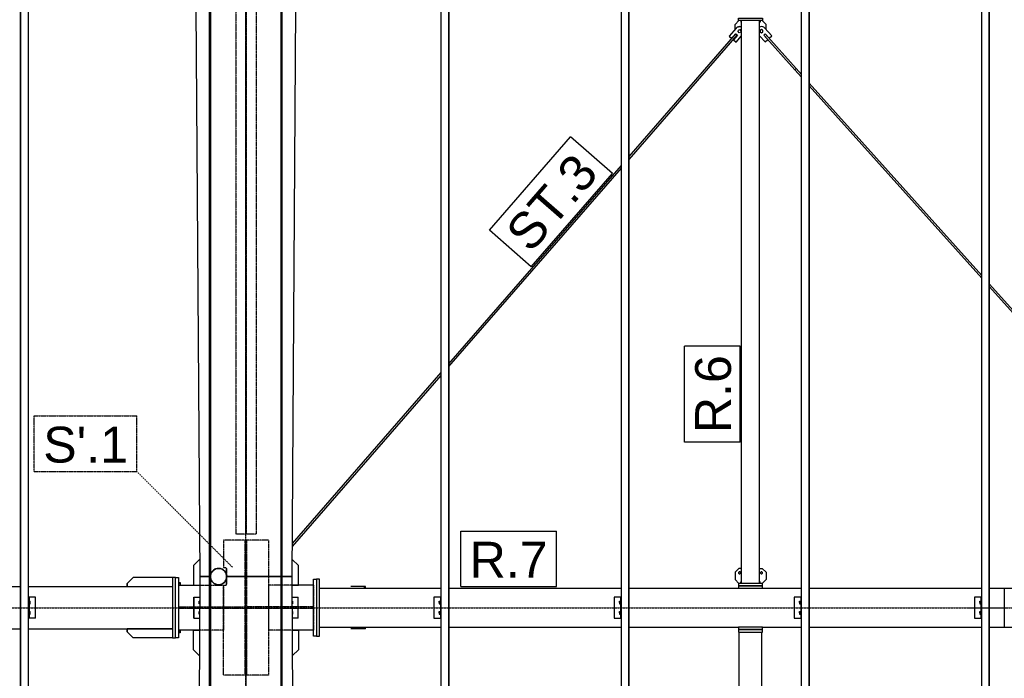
# Model space of a CAD drawing. Extents: x 64716 to 7565828, y -87108 to 5881792.
# Tile 149 of 160: x 279337 to 285893, y 14967 to 19351. Entities that reach past the tile are written whole.
import ezdxf

# ---------------------------------------------------------------- set-up
doc = ezdxf.new("R2010")
doc.units = 0
doc.header["$MEASUREMENT"] = 0
doc.set_wipeout_variables(frame=1)
doc.linetypes.add('DXK_LINE_DOT2', pattern=[3.9198, 1.9599, -1.9599])
doc.linetypes.add('DXK_LINE_DOT3', pattern=[5.9187, 2.979, -0.9799, 0.9799, -0.9799])
doc.styles.add('ARIAL', font='arial.ttf')

# ---------------------------------------------------------------- blocks, each defined once
blk = doc.blocks.new('GridLine-137597154-5442 - 1303')
at = {"color": 4, "linetype": 'DXK_LINE_DOT3'}
blk.add_line((-1461, 4000), (29700, 4000), dxfattribs=at)
blk = doc.blocks.new('Part-137597154-27365 - 1303')
at = {"color": 1, "linetype": 'Continuous'}
for p, q in [((18999.7, -440), (18999.8, 7995)), ((18999.8, 7995), (19049.7, 7995)), ((19049.7, -440), (19049.7, 7995)), ((19049.7, 7995), (19049.8, 7995)), ((19051.2, 7995), (19049.8, 7995)), ((19049.8, 7995), (19049.8, -440)), ((19051.2, -440), (19051.2, 7995)), ((19051.2, 7995), (19051.3, 7995)), ((19051.3, -440), (19051.3, 7995)), ((19049.7, -440), (18999.7, -440)), ((19049.8, -440), (19049.7, -440)), ((19051.2, -440), (19049.8, -440)), ((19051.3, -440), (19051.2, -440))]:
    blk.add_line(p, q, dxfattribs=at)
blk = doc.blocks.new('Part-137597154-27384 - 1303')
at = {"color": 1, "linetype": 'Continuous'}
for p, q in [((17799.9, 4070), (17751.4, 4070)), ((17751.4, 4070), (17751.4, 3930)), ((17794.3, 4070), (17794.3, 3930)), ((17751.4, 3930), (17799.9, 3930))]:
    blk.add_line(p, q, dxfattribs=at)
blk = doc.blocks.new('Part-137597154-3449 - 1303')
at = {"color": 1, "linetype": 'Continuous'}
for p, q in [((17385, -427), (17385, 3838)), ((17535, -427), (17535, 3838)), ((17385, -427), (17535, -427))]:
    blk.add_line(p, q, dxfattribs=at)
blk = doc.blocks.new('Part-137597154-12989 - 1303')
at = {"color": 1, "linetype": 'Continuous'}
for p, q in [((17557.5, 7765.9), (17520, 7807.7)), ((17557.5, 7765.8), (17520, 7807.6)), ((17547.9, 7811), (17549.9, 7812.8)), ((17574.6, 7781.2), (17547.9, 7811)), ((17555.4, 7858), (17548.2, 7863.9)), ((17602.2, 7805.9), (17555.4, 7858)), ((17556.3, 7818.5), (17558.3, 7820.3)), ((17585, 7790.5), (17558.3, 7820.3)), ((17585, 7790.6), (17558.3, 7820.3)), ((17585, 7790.6), (17602.2, 7805.9)), ((17557.5, 7765.9), (17574.6, 7781.2)), ((17557.5, 7765.9), (17557.5, 7765.8)), ((17557.5, 7765.8), (17557.5, 7765.9)), ((17585, 7790.6), (17585, 7790.5)), ((17585, 7790.5), (17585, 7790.6))]:
    blk.add_line(p, q, dxfattribs=at)
blk.add_arc((17533.1, 7838), 30, 59.88781, 116.04359, dxfattribs=at)
blk = doc.blocks.new('Part-137597154-3870 - 1303')
at = {"color": 1, "linetype": 'Continuous'}
for p, q in [((19150, 4130), (19150, 3870)), ((19150, 4130), (19248.7, 4130)), ((19300.2, 4130), (20448.5, 4130)), ((20500.1, 4130), (20760, 4130)), ((20920, 4130), (21648.4, 4130)), ((21699.9, 4130), (22848.2, 4130)), ((22899.8, 4130), (23710, 4130)), ((19150, 3870), (19248.7, 3870)), ((19300.2, 3870), (20448.5, 3870)), ((20500.1, 3870), (20760, 3870)), ((20920, 3870), (21648.4, 3870)), ((21699.9, 3870), (22848.2, 3870)), ((22899.8, 3870), (23710, 3870))]:
    blk.add_line(p, q, dxfattribs=at)
blk = doc.blocks.new('Part-137597154-3944 - 1303')
at = {"color": 1, "linetype": 'Continuous'}
for p, q in [((9116.3, 4140), (10198.6, 4140)), ((10250, 4140), (11398.5, 4140)), ((11449.9, 4140), (12598.4, 4140)), ((12649.8, 4140), (13610, 4140)), ((9116.3, 3860), (10198.6, 3860)), ((10250, 3860), (11398.5, 3860)), ((11449.9, 3860), (12598.4, 3860)), ((12649.8, 3860), (13610, 3860))]:
    blk.add_line(p, q, dxfattribs=at)
blk = doc.blocks.new('Part-137597154-4448 - 1303')
at = {"color": 1, "linetype": 'Continuous'}
for p, q in [((14590, 4130), (15400.2, 4130)), ((15451.8, 4130), (16600.1, 4130)), ((16651.6, 4130), (17380, 4130)), ((17540, 4130), (17799.9, 4130)), ((17851.5, 4130), (18999.8, 4130)), ((19051.3, 4130), (19150, 4130)), ((19150, 4130), (19150, 3870)), ((14590, 3870), (15400.2, 3870)), ((15451.8, 3870), (16600.1, 3870)), ((16651.6, 3870), (17380, 3870)), ((17540, 3870), (17799.9, 3870)), ((17851.5, 3870), (18999.8, 3870)), ((19051.3, 3870), (19150, 3870))]:
    blk.add_line(p, q, dxfattribs=at)
blk = doc.blocks.new('Part-137597154-4943 - 1303')
at = {"color": 5, "linetype": 'DXK_LINE_DOT2'}
for p, q in [((14167.5, 11510), (14032.5, 11510)), ((14032.5, 11510), (14032.5, 8005.2)), ((14096.7, 11510), (14096.7, 4490)), ((14103.3, 4490), (14103.3, 11510)), ((14167.5, 11510), (14167.5, 4490)), ((14032.5, 8005), (14032.5, 4490)), ((14167.5, 4490), (14032.5, 4490))]:
    blk.add_line(p, q, dxfattribs=at)
at = {"color": 1, "linetype": 'Continuous'}
for p, q in [((14032.5, 8005.2), (14032.5, 8005)), ((14167.5, 8005.2), (14167.5, 8005))]:
    blk.add_line(p, q, dxfattribs=at)
blk = doc.blocks.new('GridLine-137597154-5440 - 1303')
at = {"color": 4, "linetype": 'DXK_LINE_DOT3'}
blk.add_line((14100, -1500), (14100, 17500), dxfattribs=at)
blk = doc.blocks.new('Part-137597154-7433 - 1303')
at = {"color": 5, "linetype": 'DXK_LINE_DOT2'}
for p, q in [((14250, 4450), (13950, 4450)), ((13950, 4450), (13950, 4265)), ((14094.3, 3550), (14094.3, 4450)), ((14105.8, 3550), (14105.8, 4450)), ((14250, 4450), (14250, 3550)), ((13965, 4265), (13950, 4265)), ((13966.5, 4264.8), (13965, 4265)), ((13967.9, 4264.1), (13966.5, 4264.8)), ((13966.5, 4264.8), (13967.9, 4264.1)), ((13969, 4262.9), (13967.9, 4264.1)), ((13967.9, 4264.1), (13969, 4262.9)), ((13969.8, 4261.6), (13969, 4262.9)), ((13969, 4262.9), (13969.8, 4261.6)), ((13970, 4260), (13969.8, 4261.6)), ((13969.8, 4261.6), (13970, 4260)), ((13970, 4155), (13970, 4260)), ((13970, 4260), (13970, 4260)), ((13970, 4260), (13970, 4217)), ((13970, 4198), (13970, 4155)), ((13950, 3550), (13950, 4150)), ((13950, 4150), (13965, 4150)), ((13966.5, 4150.3), (13965, 4150)), ((13966.5, 4150.3), (13967.9, 4151)), ((13967.9, 4151), (13966.5, 4150.3)), ((13967.9, 4151), (13969, 4152.1)), ((13969, 4152.1), (13967.9, 4151)), ((13969, 4152.1), (13969.8, 4153.5)), ((13969.8, 4153.5), (13969, 4152.1)), ((13969.8, 4153.5), (13970, 4155)), ((13970, 4155), (13969.8, 4153.5)), ((13970, 4155), (13970, 4155)), ((14250, 3550), (13950, 3550))]:
    blk.add_line(p, q, dxfattribs=at)
at = {"color": 1, "linetype": 'Continuous'}
blk.add_line((13970, 4217), (13970, 4198), dxfattribs=at)
blk = doc.blocks.new('Part-137597154-7434 - 1303')
at = {"color": 5, "linetype": 'DXK_LINE_DOT2'}
for p, q in [((14250, 4150), (14250, 3850)), ((14408.3, 4150), (14250, 4150)), ((14550, 4150), (14550, 3850)), ((14106.8, 3994.3), (14106.8, 4005.8)), ((14550, 4005.8), (14106.8, 4005.8)), ((14136.8, 3994.3), (14136.8, 4005.8)), ((14550, 3994.3), (14106.8, 3994.3)), ((14409.9, 3850), (14250, 3850))]:
    blk.add_line(p, q, dxfattribs=at)
at = {"color": 1, "linetype": 'Continuous'}
for p, q in [((14550, 4150), (14408.3, 4150)), ((14550, 3850), (14409.9, 3850))]:
    blk.add_line(p, q, dxfattribs=at)
blk = doc.blocks.new('Part-137597154-7435 - 1303')
at = {"color": 1, "linetype": 'Continuous'}
for p, q in [((13650, 4150), (13791.7, 4150)), ((13790.1, 3850), (13650, 3850))]:
    blk.add_line(p, q, dxfattribs=at)
at = {"color": 5, "linetype": 'DXK_LINE_DOT2'}
for p, q in [((13650, 4150), (13650, 3850)), ((13791.7, 4150), (13950, 4150)), ((13950, 4150), (13950, 3850)), ((13650, 4005.8), (14093.3, 4005.8)), ((14063.3, 3994.3), (14063.3, 4005.8)), ((14093.3, 4005.8), (14093.3, 3994.3)), ((14093.3, 3994.3), (13650, 3994.3)), ((13950, 3850), (13790.1, 3850))]:
    blk.add_line(p, q, dxfattribs=at)
blk = doc.blocks.new('Part-137597154-7468 - 1303')
at = {"color": 1, "linetype": 'Continuous'}
for p, q in [((13750, 3720), (13750, 3850)), ((13750, 3850), (13790.1, 3850)), ((13789.2, 3680.9), (13750, 3720))]:
    blk.add_line(p, q, dxfattribs=at)
blk = doc.blocks.new('Part-137597154-7469 - 1303')
at = {"color": 1, "linetype": 'Continuous'}
for p, q in [((14450, 4280), (14408.8, 4321.2)), ((14450, 4150), (14450, 4280)), ((14408.3, 4150), (14450, 4150))]:
    blk.add_line(p, q, dxfattribs=at)
blk = doc.blocks.new('Part-137597154-7470 - 1303')
at = {"color": 1, "linetype": 'Continuous'}
for p, q in [((13791.3, 4321.3), (13750, 4280)), ((13750, 4280), (13750, 4150)), ((13750, 4150), (13791.7, 4150))]:
    blk.add_line(p, q, dxfattribs=at)
blk = doc.blocks.new('Part-137597154-7471 - 1303')
at = {"color": 1, "linetype": 'Continuous'}
for p, q in [((14409.9, 3850), (14450, 3850)), ((14450, 3850), (14450, 3720)), ((14450, 3720), (14410.8, 3680.8))]:
    blk.add_line(p, q, dxfattribs=at)
blk = doc.blocks.new('Part-137597154-8376 - 1303')
at = {"color": 1, "linetype": 'Continuous'}
for p, q in [((17400, 4162), (17400, 7908)), ((17520, 4162), (17520, 7908))]:
    blk.add_line(p, q, dxfattribs=at)
blk = doc.blocks.new('Part-137597154-7589 - 1303')
at = {"color": 1, "linetype": 'Continuous'}
for radius, start, end in [(55, 94.79502, 95.52952), (55, 184.40392, 186.17206), (54, 162.18385, 178.75079), (54, 180.24674, 197.52511), (55, 166.79502, 167.49628), (54, 144.18385, 161.52511), (55, 148.79502, 149.52952), (54, 126.18385, 143.52511), (55, 130.79502, 131.52952), (54, 108.18385, 125.52511), (55, 112.79502, 113.52952), (54, 90.18385, 107.52511), (54, 72.18385, 89.52511), (55, 76.79502, 77.52952), (54, 54.18385, 71.52511), (55, 58.79502, 59.52952), (54, 36.18385, 53.52511), (55, 40.79502, 41.52952), (54, 18.18385, 35.52511), (55, 22.79502, 23.52952), (54, 342.18385, 359.52511), (54, 0.18385, 17.52511), (55, 4.79502, 5.52952), (54, 198.18385, 215.52511), (55, 202.79502, 203.52952), (54, 216.18385, 233.52511), (55, 220.79502, 221.52952), (54, 234.18385, 251.52511), (55, 238.79502, 239.52952), (54, 252.18385, 269.52511), (55, 256.79502, 257.52952), (54, 270.18385, 287.52511), (55, 274.79502, 275.52952), (54, 288.18385, 305.52511), (55, 292.79502, 293.52952), (54, 306.18385, 323.52511), (55, 310.79502, 311.52952), (54, 324.18385, 341.52511), (55, 328.79502, 329.52952), (55, 346.79502, 347.52952)]:
    blk.add_arc((13917.5, 4207.5), radius, start, end, dxfattribs=at)
blk = doc.blocks.new('Part-137597154-7590 - 1303')
at = {"color": 1, "linetype": 'Continuous'}
for p, q in [((13630, 3800), (13630, 4200)), ((13630, 4200), (13650, 4200)), ((13650, 4200), (13650, 3800)), ((13650, 3800), (13630, 3800))]:
    blk.add_line(p, q, dxfattribs=at)
blk = doc.blocks.new('Part-137597154-7596 - 1303')
at = {"color": 1, "linetype": 'Continuous'}
for p, q in [((13630, 4200), (13610, 4200)), ((13610, 4200), (13610, 3800)), ((13630, 3800), (13630, 4200)), ((13610, 3800), (13630, 3800))]:
    blk.add_line(p, q, dxfattribs=at)
blk = doc.blocks.new('Bolt-137597154-7597 - 1303')
at = {"color": 1, "linetype": 'Continuous'}
for p, q in [((13650, 4167.3), (13662.5, 4167.3)), ((13662.5, 4158.7), (13650, 4158.7)), ((13662.5, 4167.3), (13662.5, 4150)), ((13662.5, 3841.3), (13650, 3841.3)), ((13662.5, 3832.7), (13650, 3832.7)), ((13662.5, 3850), (13662.5, 3832.7))]:
    blk.add_line(p, q, dxfattribs=at)
blk = doc.blocks.new('Part-137597154-7602 - 1303')
at = {"color": 1, "linetype": 'Continuous'}
for p, q in [((14550, 3810), (14550, 4190)), ((14550, 4190), (14570, 4190)), ((14570, 4190), (14570, 3810)), ((14570, 3810), (14550, 3810))]:
    blk.add_line(p, q, dxfattribs=at)
blk = doc.blocks.new('Part-137597154-7604 - 1303')
at = {"color": 1, "linetype": 'Continuous'}
for p, q in [((14895.9, 4140), (14797.6, 4140)), ((14889.5, 4130), (14889.5, 4140)), ((14895.9, 4130), (14895.9, 4140)), ((14889.5, 3860), (14889.5, 3870)), ((14895.9, 3860), (14895.9, 3870)), ((14895.9, 3860), (14797.6, 3860))]:
    blk.add_line(p, q, dxfattribs=at)
blk = doc.blocks.new('Part-137597154-7606 - 1303')
at = {"color": 1, "linetype": 'Continuous'}
for p, q in [((14590, 4190), (14570, 4190)), ((14590, 3810), (14590, 4190)), ((14570, 3810), (14590, 3810))]:
    blk.add_line(p, q, dxfattribs=at)
blk = doc.blocks.new('Bolt-137597154-27401 - 1303')
at = {"color": 1, "linetype": 'Continuous'}
for p, q in [((14410.7, 4044), (14408.9, 4044)), ((14408.9, 4035), (14410.5, 4035)), ((14410.7, 4026), (14409, 4026)), ((14410.5, 4035), (14410.5, 4044)), ((14410.5, 4026), (14410.5, 4035)), ((14410.7, 4044), (14410.8, 4035)), ((14410.8, 4035), (14410.7, 4026)), ((14410.7, 3974), (14409.2, 3974)), ((14409.3, 3965), (14410.5, 3965)), ((14410.7, 3956), (14409.3, 3956)), ((14410.5, 3965), (14410.5, 3974)), ((14410.5, 3956), (14410.5, 3965)), ((14410.7, 3974), (14410.8, 3965)), ((14410.8, 3965), (14410.7, 3956))]:
    blk.add_line(p, q, dxfattribs=at)
blk = doc.blocks.new('Part-137597154-27539 - 1303')
at = {"color": 1, "linetype": 'Continuous'}
for p, q in [((13855, 7995), (13767, 7995)), ((13767, 7995), (13792, 4207.5)), ((13860, 7995), (13855, 7995)), ((13858, 4207.5), (13858, 7995)), ((13863, 7985), (13863, 4207.5)), ((13865, 4221.3), (13865, 7985)), ((14335, 4207.3), (14335, 7985)), ((14337, 7985), (14337, 4207.5)), ((14433, 7995), (14340, 7995)), ((14342, 4207.5), (14342, 7995)), ((14408, 4207.5), (14433, 7995)), ((13896.2, 4257.7), (13912.8, 4261.8)), ((13912.8, 4261.8), (13929.8, 4260.6)), ((13792, 4207.5), (13858, 4207.5)), ((13863, 4207.5), (13858, 4207.5)), ((13863, 4207.5), (13863, 4207.5)), ((13863, 4207.5), (13863.6, 4207.4)), ((13863.6, 4207.4), (13864.4, 4219.8)), ((13863.6, 4207.4), (13863.6, 4207.4)), ((13864.4, 4219.8), (13870.8, 4235.6)), ((13870.8, 4235.6), (13881.7, 4248.6)), ((13881.7, 4248.6), (13896.2, 4257.7)), ((13929.8, 4260.6), (13945.6, 4254.2)), ((13945.6, 4254.2), (13958.6, 4243.3)), ((13958.6, 4243.3), (13967.7, 4228.8)), ((13967.7, 4228.8), (13971.8, 4212.3)), ((13971.8, 4212.3), (13971.4, 4207.3)), ((13971.4, 4207.3), (14335, 4207.3)), ((14335, 4207.3), (14336.4, 4207.4)), ((14336.4, 4207.4), (14337, 4207.5)), ((14337, 4207.5), (14337, 4207.5)), ((14338.4, 4207.5), (14337, 4207.5)), ((14338.5, 4207.5), (14345, 4207.5)), ((14345, 4207.5), (14408, 4207.5))]:
    blk.add_line(p, q, dxfattribs=at)
blk = doc.blocks.new('Part-137597154-8380 - 1303')
at = {"color": 1, "linetype": 'Continuous'}
for p, q in [((17540, 4162), (17380, 4162)), ((17380, 4162), (17380, 4146)), ((17380, 4146), (17540, 4146)), ((17540, 4146), (17540, 4162))]:
    blk.add_line(p, q, dxfattribs=at)
blk = doc.blocks.new('Part-137597154-27361 - 1303')
at = {"color": 1, "linetype": 'Continuous'}
for p, q in [((16600.1, -440), (16600.1, 7995)), ((16600.1, 7995), (16650, 7995)), ((16650, -440), (16650, 7995)), ((16650, 7995), (16650.2, 7995)), ((16650.2, 7995), (16650.1, -440)), ((16651.5, 7995), (16650.2, 7995)), ((16651.5, -440), (16651.5, 7995)), ((16651.5, 7995), (16651.6, 7995)), ((16651.6, -440), (16651.6, 7995)), ((16650, -440), (16600.1, -440)), ((16650.1, -440), (16650, -440)), ((16651.5, -440), (16650.1, -440)), ((16651.6, -440), (16651.5, -440))]:
    blk.add_line(p, q, dxfattribs=at)
blk = doc.blocks.new('Part-137597154-27347 - 1303')
at = {"color": 1, "linetype": 'Continuous'}
for p, q in [((12598.4, 7995), (12598.5, 7995)), ((12598.4, -440), (12598.4, 7995)), ((12598.5, 7995), (12649.8, 7995)), ((12598.5, 7995), (12598.5, -440)), ((12599.7, -440), (12599.7, 7995)), ((12599.8, -440), (12599.8, 7995)), ((12649.8, 7995), (12649.8, -440)), ((12598.5, -440), (12598.4, -440)), ((12649.8, -440), (12598.5, -440))]:
    blk.add_line(p, q, dxfattribs=at)
blk = doc.blocks.new('Bolt-137597154-8381 - 1303')
at = {"color": 1, "linetype": 'Continuous'}
for p, q in [((17396.1, 4162), (17396.1, 4172)), ((17396.1, 4172), (17400, 4172)), ((17523.9, 4172), (17520, 4172)), ((17523.9, 4162), (17523.9, 4172))]:
    blk.add_line(p, q, dxfattribs=at)
blk = doc.blocks.new('Part-137597154-27363 - 1303')
at = {"color": 1, "linetype": 'Continuous'}
for p, q in [((17799.9, -440), (17799.9, 7995)), ((17799.9, 7995), (17849.9, 7995)), ((17849.9, -440), (17849.9, 7995)), ((17849.9, 7995), (17850, 7995)), ((17851.4, 7995), (17850, 7995)), ((17850, 7995), (17850, -440)), ((17851.4, -440), (17851.4, 7995)), ((17851.4, 7995), (17851.5, 7995)), ((17851.5, -440), (17851.5, 7995)), ((17849.9, -440), (17799.9, -440)), ((17850, -440), (17849.9, -440)), ((17851.4, -440), (17850, -440)), ((17851.5, -440), (17851.4, -440))]:
    blk.add_line(p, q, dxfattribs=at)
blk = doc.blocks.new('Bolt-137597154-8391 - 1303')
at = {"color": 1, "linetype": 'Continuous'}
for p, q in [((17396.1, 7908), (17396.1, 7898)), ((17396.1, 7898), (17400, 7898)), ((17523.9, 7898), (17520, 7898)), ((17523.9, 7908), (17523.9, 7898))]:
    blk.add_line(p, q, dxfattribs=at)
blk = doc.blocks.new('Bolt-137597154-12920 - 1303')
at = {"color": 1, "linetype": 'Continuous'}
for start, end in [(108, 288), (108, 288), (288, 108), (288, 108)]:
    blk.add_arc((17386.9, 4232), 7, start, end, dxfattribs=at)
blk = doc.blocks.new('Bolt-137597154-12893 - 1303')
at = {"color": 1, "linetype": 'Continuous'}
for p, q in [((17376.8, 7834.7), (17379, 7844.8)), ((17384.5, 7827.7), (17376.8, 7834.7)), ((17379, 7844.8), (17388.9, 7848)), ((17379.2, 7845), (17379, 7844.8)), ((17379.2, 7845), (17389.1, 7848.2)), ((17394.4, 7830.8), (17384.5, 7827.7)), ((17388.9, 7848), (17389.1, 7848.2)), ((17388.9, 7848), (17396.6, 7841)), ((17389.1, 7848.2), (17396.7, 7841.2)), ((17396.6, 7841), (17394.4, 7830.8)), ((17394.4, 7830.8), (17394.5, 7831)), ((17396.6, 7841), (17396.7, 7841.2))]:
    blk.add_line(p, q, dxfattribs=at)
blk = doc.blocks.new('Part-137597154-12674 - 1303')
at = {"color": 1, "linetype": 'Continuous'}
for p, q in [((13309.9, 4160), (13349.9, 4200)), ((13350, 4200), (13310, 4160)), ((13610, 4200), (13349.9, 4200)), ((13310, 4160), (13309.9, 4160)), ((13309.9, 4140), (13309.9, 4160)), ((13310, 4160), (13310, 4140)), ((13310, 4140), (13610, 4140))]:
    blk.add_line(p, q, dxfattribs=at)
blk = doc.blocks.new('Part-137597154-8279 - 1303')
at = {"color": 1, "linetype": 'Continuous'}
for p, q in [((17540, 3870), (17380, 3870)), ((17380, 3870), (17380, 3854)), ((17540, 3854), (17540, 3870)), ((17380, 3854), (17540, 3854))]:
    blk.add_line(p, q, dxfattribs=at)
blk = doc.blocks.new('Part-137597154-8280 - 1303')
at = {"color": 1, "linetype": 'Continuous'}
for p, q in [((17380, 4146), (17380, 4130)), ((17540, 4146), (17380, 4146)), ((17540, 4130), (17540, 4146)), ((17380, 4130), (17540, 4130))]:
    blk.add_line(p, q, dxfattribs=at)
blk = doc.blocks.new('Part-137597154-8286 - 1303')
at = {"color": 1, "linetype": 'Continuous'}
for p, q in [((17380, 3854), (17380, 3838)), ((17540, 3854), (17380, 3854)), ((17380, 3838), (17540, 3838)), ((17540, 3838), (17540, 3854))]:
    blk.add_line(p, q, dxfattribs=at)
blk = doc.blocks.new('Part-137597154-8388 - 1303')
at = {"color": 1, "linetype": 'Continuous'}
for p, q in [((17380, 7908), (17380, 7924)), ((17380, 7924), (17540, 7924)), ((17540, 7908), (17380, 7908)), ((17540, 7924), (17540, 7908))]:
    blk.add_line(p, q, dxfattribs=at)
blk = doc.blocks.new('Part-137597154-27355 - 1303')
at = {"color": 1, "linetype": 'Continuous'}
for p, q in [((15400.2, -440), (15400.2, 7995)), ((15400.2, 7995), (15450.2, 7995)), ((15450.2, -440), (15450.2, 7995)), ((15450.2, 7995), (15450.3, 7995)), ((15451.7, 7995), (15450.3, 7995)), ((15450.3, 7995), (15450.3, -440)), ((15451.7, -440), (15451.7, 7995)), ((15451.7, 7995), (15451.8, 7995)), ((15451.8, -440), (15451.8, 7995)), ((15450.2, -440), (15400.2, -440)), ((15450.3, -440), (15450.2, -440)), ((15451.7, -440), (15450.3, -440)), ((15451.8, -440), (15451.7, -440))]:
    blk.add_line(p, q, dxfattribs=at)
blk = doc.blocks.new('Bolt-137597154-27403 - 1303')
at = {"color": 1, "linetype": 'Continuous'}
for p, q in [((13789.3, 4035), (13789.4, 4044)), ((13789.4, 4026), (13789.3, 4035)), ((13791.1, 4044), (13789.4, 4044)), ((13791, 4026), (13789.4, 4026)), ((13789.6, 4035), (13789.6, 4044)), ((13791.1, 4035), (13789.6, 4035)), ((13789.6, 4035), (13789.6, 4026)), ((13789.3, 3965), (13789.4, 3974)), ((13789.4, 3956), (13789.3, 3965)), ((13790.7, 3974), (13789.4, 3974)), ((13790.6, 3956), (13789.4, 3956)), ((13789.6, 3965), (13789.6, 3974)), ((13790.7, 3965), (13789.6, 3965)), ((13789.6, 3965), (13789.6, 3956))]:
    blk.add_line(p, q, dxfattribs=at)
blk = doc.blocks.new('Part-137597154-12988 - 1303')
at = {"color": 1, "linetype": 'Continuous'}
for p, q in [((17548.7, 7811.6), (17755.6, 7580.9)), ((17549.9, 7812.8), (17550, 7812.8)), ((17550, 7812.8), (17556.3, 7818.5)), ((17764.6, 7588.9), (17557.6, 7819.7)), ((17755.6, 7580.9), (17764.6, 7588.9))]:
    blk.add_line(p, q, dxfattribs=at)
blk = doc.blocks.new('Part-137597154-12673 - 1303')
at = {"color": 1, "linetype": 'Continuous'}
for p, q in [((13309.9, 3840), (13309.9, 3860)), ((13310, 3840), (13309.9, 3840)), ((13309.9, 3840), (13349.9, 3800)), ((13610, 3860), (13310, 3860)), ((13310, 3860), (13310, 3840)), ((13310, 3840), (13350, 3800)), ((13610, 3800), (13349.9, 3800))]:
    blk.add_line(p, q, dxfattribs=at)
blk = doc.blocks.new('Part-137597154-27382 - 1303')
at = {"color": 1, "linetype": 'Continuous'}
for p, q in [((18999.8, 4070), (18951.3, 4070)), ((18951.3, 4070), (18951.3, 3930)), ((18994.2, 4070), (18994.2, 3930)), ((18951.3, 3930), (18999.8, 3930))]:
    blk.add_line(p, q, dxfattribs=at)
blk = doc.blocks.new('Part-137597154-27402 - 1303')
at = {"color": 1, "linetype": 'Continuous'}
for p, q in [((13752.3, 4070), (13752.4, 4070)), ((13752.3, 3930), (13752.3, 4070)), ((13752.4, 4070), (13791.2, 4070)), ((13752.4, 4070), (13752.4, 3930)), ((13752.4, 3930), (13752.3, 3930)), ((13752.4, 3930), (13790.5, 3930))]:
    blk.add_line(p, q, dxfattribs=at)
blk = doc.blocks.new('Part-137597154-27400 - 1303')
at = {"color": 1, "linetype": 'Continuous'}
for p, q in [((14408.7, 4070), (14447.8, 4070)), ((14447.8, 3930), (14447.8, 4070)), ((14447.8, 4070), (14447.9, 4070)), ((14447.9, 3930), (14447.9, 4070)), ((14447.8, 3930), (14409.5, 3930)), ((14447.9, 3930), (14447.8, 3930))]:
    blk.add_line(p, q, dxfattribs=at)
blk = doc.blocks.new('Part-137597154-27388 - 1303')
at = {"color": 1, "linetype": 'Continuous'}
for p, q in [((15400.2, 4070), (15351.7, 4070)), ((15351.7, 4070), (15351.7, 3930)), ((15394.6, 4070), (15394.6, 3930)), ((15351.7, 3930), (15400.2, 3930))]:
    blk.add_line(p, q, dxfattribs=at)
blk = doc.blocks.new('Part-137597154-12888 - 1303')
at = {"color": 1, "linetype": 'Continuous'}
for p, q in [((16651.6, 7002.4), (17362.7, 7819.3)), ((16651.6, 6984.1), (17371.7, 7811.4)), ((17363.9, 7818.2), (17364, 7818.1)), ((17364, 7818.1), (17367.1, 7815.3)), ((17367.1, 7815.3), (17370.4, 7812.6)), ((17370.4, 7812.6), (17370.5, 7812.5)), ((15451.8, 5623.9), (16600.1, 6943.2)), ((15451.8, 5605.7), (16600.1, 6924.9)), ((14409.3, 4408), (15400.2, 5546.4)), ((14409.5, 4426.5), (15400.2, 5564.7))]:
    blk.add_line(p, q, dxfattribs=at)
blk = doc.blocks.new('Part-137597154-12892 - 1303')
at = {"color": 1, "linetype": 'Continuous'}
for p, q in [((17380.3, 7867.4), (17389.6, 7868)), ((17389.6, 7868), (17398.7, 7865.7)), ((17364.2, 7857.7), (17318.3, 7804.9)), ((17318.3, 7804.9), (17335.6, 7789.8)), ((17335.6, 7789.8), (17361.9, 7820)), ((17335.8, 7790), (17361.9, 7820)), ((17372.4, 7810.8), (17346.2, 7780.6)), ((17361.9, 7820), (17363.9, 7818.2)), ((17363.5, 7765.5), (17400, 7807.4)), ((17363.7, 7765.7), (17400, 7807.4)), ((17364, 7818.1), (17370.4, 7812.6)), ((17371.4, 7863.7), (17364.2, 7857.7)), ((17370.5, 7812.5), (17372.4, 7810.8)), ((17380.1, 7867.2), (17371.4, 7863.7)), ((17371.4, 7863.7), (17371.6, 7863.9)), ((17371.6, 7863.9), (17380.3, 7867.4)), ((17389.5, 7867.9), (17380.1, 7867.2)), ((17398.6, 7865.6), (17389.5, 7867.9)), ((17400, 7864.7), (17398.6, 7865.6)), ((17398.7, 7865.7), (17400, 7864.9)), ((17335.6, 7789.8), (17335.8, 7790)), ((17346.2, 7780.6), (17363.5, 7765.5)), ((17363.5, 7765.5), (17363.7, 7765.7))]:
    blk.add_line(p, q, dxfattribs=at)
blk = doc.blocks.new('Part-137597154-12886 - 1303')
at = {"color": 1, "linetype": 'Continuous'}
for p, q in [((17563.1, 7883), (17538.1, 7908)), ((17563.1, 7849.5), (17563.1, 7883))]:
    blk.add_line(p, q, dxfattribs=at)
blk = doc.blocks.new('Part-137597154-12889 - 1303')
at = {"color": 1, "linetype": 'Continuous'}
for p, q in [((17356.9, 7883), (17381.9, 7908)), ((17356.9, 7849.3), (17356.9, 7883))]:
    blk.add_line(p, q, dxfattribs=at)
blk = doc.blocks.new('Part-137597154-12918 - 1303')
at = {"color": 1, "linetype": 'Continuous'}
for p, q in [((17381.9, 4262), (17356.9, 4237)), ((17400, 4262), (17381.9, 4262)), ((17356.9, 4237), (17356.9, 4187)), ((17356.9, 4187), (17381.9, 4162))]:
    blk.add_line(p, q, dxfattribs=at)
blk = doc.blocks.new('Part-137597154-12919 - 1303')
at = {"color": 1, "linetype": 'Continuous'}
for p, q in [((17520, 4262), (17538.1, 4262)), ((17538.1, 4262), (17563.1, 4237)), ((17563.1, 4237), (17563.1, 4187)), ((17563.1, 4187), (17538.1, 4162))]:
    blk.add_line(p, q, dxfattribs=at)
blk = doc.blocks.new('Bolt-137597154-12921 - 1303')
at = {"color": 1, "linetype": 'Continuous'}
for start, end in [(108, 288), (108, 288), (288, 108), (288, 108)]:
    blk.add_arc((17533.1, 4232), 7, start, end, dxfattribs=at)
blk = doc.blocks.new('Part-137597154-12982 - 1303')
at = {"color": 1, "linetype": 'Continuous'}
for p, q in [((17755.6, 7580.9), (17764.6, 7588.9)), ((17799.9, 7531.5), (17755.6, 7580.9)), ((17799.9, 7549.5), (17764.6, 7588.9)), ((18999.8, 6211.5), (17851.5, 7492)), ((18999.8, 6193.6), (17851.5, 7474)), ((19248.7, 5934), (19051.3, 6154)), ((19248.7, 5916), (19051.3, 6136)), ((20448.5, 4596), (19300.2, 5876.4)), ((20448.5, 4578), (19300.2, 5858.5)), ((20752.6, 4257), (20500.1, 4538.5)), ((20743.6, 4249), (20500.1, 4520.5)), ((20744.9, 4250.1), (20744.8, 4250)), ((20748.1, 4253), (20744.9, 4250.1)), ((20751.3, 4255.8), (20748.1, 4253)), ((20751.4, 4255.9), (20751.3, 4255.8))]:
    blk.add_line(p, q, dxfattribs=at)
blk = doc.blocks.new('Bolt-137597154-12990 - 1303')
at = {"color": 1, "linetype": 'Continuous'}
for p, q in [((17532.2, 7848.3), (17523.7, 7842.3)), ((17523.7, 7842.3), (17524.6, 7832)), ((17524.6, 7832), (17534, 7827.6)), ((17541.6, 7844), (17532.2, 7848.3)), ((17534, 7827.6), (17542.5, 7833.6)), ((17542.5, 7833.6), (17541.6, 7844))]:
    blk.add_line(p, q, dxfattribs=at)
blk = doc.blocks.new('Bolt-137597154-27385 - 1303')
at = {"color": 1, "linetype": 'Continuous'}
for p, q in [((17787, 4035), (17787.1, 4044)), ((17794.3, 4035), (17787, 4035)), ((17787, 4035), (17787.1, 4026)), ((17787.1, 4044), (17794.3, 4044)), ((17787.1, 4026), (17794.3, 4026)), ((17787, 3965), (17787.1, 3974)), ((17794.3, 3965), (17787, 3965)), ((17787, 3965), (17787.1, 3956)), ((17787.1, 3974), (17794.3, 3974)), ((17787.1, 3956), (17794.3, 3956))]:
    blk.add_line(p, q, dxfattribs=at)
blk = doc.blocks.new('Bolt-137597154-27389 - 1303')
at = {"color": 1, "linetype": 'Continuous'}
for p, q in [((15387.3, 4035), (15387.4, 4044)), ((15394.6, 4035), (15387.3, 4035)), ((15387.3, 4035), (15387.4, 4026)), ((15387.4, 4044), (15394.6, 4044)), ((15387.4, 4026), (15394.6, 4026)), ((15387.3, 3965), (15387.4, 3974)), ((15394.6, 3965), (15387.3, 3965)), ((15387.3, 3965), (15387.4, 3956)), ((15387.4, 3974), (15394.6, 3974)), ((15387.4, 3956), (15394.6, 3956))]:
    blk.add_line(p, q, dxfattribs=at)
blk = doc.blocks.new('Bolt-137597154-27383 - 1303')
at = {"color": 1, "linetype": 'Continuous'}
for p, q in [((18986.9, 4035), (18987, 4044)), ((18994.2, 4035), (18986.9, 4035)), ((18986.9, 4035), (18987, 4026)), ((18987, 4044), (18994.2, 4044)), ((18987, 4026), (18994.2, 4026)), ((18986.9, 3965), (18987, 3974)), ((18994.2, 3965), (18986.9, 3965)), ((18986.9, 3965), (18987, 3956)), ((18987, 3974), (18994.2, 3974)), ((18987, 3956), (18994.2, 3956))]:
    blk.add_line(p, q, dxfattribs=at)
blk = doc.blocks.new('Part-137597154-27386 - 1303')
at = {"color": 1, "linetype": 'Continuous'}
for p, q in [((16600.1, 4070), (16551.6, 4070)), ((16551.6, 4070), (16551.6, 3930)), ((16594.5, 4070), (16594.5, 3930)), ((16551.6, 3930), (16600.1, 3930))]:
    blk.add_line(p, q, dxfattribs=at)
blk = doc.blocks.new('Bolt-137597154-27387 - 1303')
at = {"color": 1, "linetype": 'Continuous'}
for p, q in [((16587.2, 4035), (16587.3, 4044)), ((16594.5, 4035), (16587.2, 4035)), ((16587.2, 4035), (16587.3, 4026)), ((16587.3, 4044), (16594.5, 4044)), ((16587.3, 4026), (16594.5, 4026)), ((16587.2, 3965), (16587.3, 3974)), ((16594.5, 3965), (16587.2, 3965)), ((16587.2, 3965), (16587.3, 3956)), ((16587.3, 3974), (16594.5, 3974)), ((16587.3, 3956), (16594.5, 3956))]:
    blk.add_line(p, q, dxfattribs=at)
blk = doc.blocks.new('Part-137597154-27394 - 1303')
at = {"color": 1, "linetype": 'Continuous'}
for p, q in [((12649.8, 4070), (12655.4, 4070)), ((12698.5, 4070), (12655.4, 4070)), ((12655.4, 4070), (12655.4, 3930)), ((12698.5, 3930), (12698.5, 4070)), ((12655.4, 3930), (12649.8, 3930)), ((12698.5, 3930), (12655.4, 3930))]:
    blk.add_line(p, q, dxfattribs=at)
blk = doc.blocks.new('Bolt-137597154-27395 - 1303')
at = {"color": 1, "linetype": 'Continuous'}
for p, q in [((12655.4, 4044), (12662.6, 4044)), ((12655.4, 4035), (12662.7, 4035)), ((12655.4, 4026), (12662.6, 4026)), ((12662.7, 4035), (12662.6, 4044)), ((12662.6, 4026), (12662.7, 4035)), ((12655.4, 3974), (12662.6, 3974)), ((12655.4, 3965), (12662.7, 3965)), ((12655.4, 3956), (12662.6, 3956)), ((12662.7, 3965), (12662.6, 3974)), ((12662.6, 3956), (12662.7, 3965))]:
    blk.add_line(p, q, dxfattribs=at)
blk = doc.blocks.new('Part-137597154-27537 - 1303')
at = {"color": 1, "linetype": 'Continuous'}
for p, q in [((13792, 4207.5), (13767, -430)), ((13855, 4207.5), (13792, 4207.5)), ((13861.5, 4207.5), (13855, 4207.5)), ((13858, -430), (13858, 4207.5)), ((13861.6, 4207.5), (13863, 4207.5)), ((13863, 4202.8), (13863.6, 4207.6)), ((13863.6, 4207.6), (13863, 4207.5)), ((13863, -430), (13863, 4207.5)), ((13863, 4207.5), (13863, 4207.5)), ((13863.6, 4201.3), (13863, 4202.8)), ((13863.5, 4207), (13863.2, 4202.8)), ((13863.2, 4202.8), (13867.3, 4186.2)), ((13971.5, 4207.6), (13970.6, 4195.3)), ((14335, 4207.6), (13971.5, 4207.6)), ((14335, -429.9), (14335, 4207.6)), ((14335, 4207.6), (14336.4, 4207.6)), ((14336.4, 4207.6), (14337, 4207.5)), ((14337, -430), (14337, 4207.5)), ((14337, 4207.5), (14337, 4207.5)), ((14342, 4207.5), (14337, 4207.5)), ((14342, -430), (14342, 4207.5)), ((14408, 4207.5), (14342, 4207.5)), ((14433, -430), (14408, 4207.5)), ((13865, 4195.6), (13865, -429.9)), ((13876.4, 4171.8), (13867.3, 4186.2)), ((13889.4, 4160.8), (13876.4, 4171.8)), ((13905.2, 4154.4), (13889.4, 4160.8)), ((13922.3, 4153.2), (13905.2, 4154.4)), ((13938.8, 4157.3), (13922.3, 4153.2)), ((13953.3, 4166.4), (13938.8, 4157.3)), ((13964.2, 4179.4), (13953.3, 4166.4)), ((13970.6, 4195.3), (13964.2, 4179.4)), ((13767, -430), (13860, -430)), ((13863, -430), (13863.6, -429.9)), ((13863.6, -429.9), (13865, -429.9)), ((13865, -429.9), (14335, -429.9)), ((13865, -429.9), (14335, -429.9)), ((14335, -429.9), (14336.4, -429.9)), ((14336.4, -429.9), (14337, -430)), ((14340, -430), (14345, -430)), ((14345, -430), (14433, -430))]:
    blk.add_line(p, q, dxfattribs=at)
blk = doc.blocks.new('StraightDimension-137597154-4998 - 1303')
at = {"color": 174, "linetype": 'Continuous'}
blk.add_line((14100, 3900), (14100, -1191.7), dxfattribs=at)
blk = doc.blocks.new('StraightDimension-137597154-4999 - 1303')
at = {"color": 174, "linetype": 'Continuous'}
blk.add_line((14100, 3900), (14100, -1191.7), dxfattribs=at)
blk = doc.blocks.new('Mark-137597154-19316 - 1303')
at = {"color": 96, "linetype": 'Continuous'}
for p, q in [((15530, 4510), (16168.6, 4510)), ((15530, 4140), (15530, 4510)), ((16168.6, 4140), (16168.6, 4510)), ((15530, 4140), (16168.6, 4140))]:
    blk.add_line(p, q, dxfattribs=at)
at = {"color": 0}
blk.add_wipeout([(16108.6, 4200), (16108.6, 4450), (15590, 4450), (15590, 4200)], dxfattribs=at)
blk.add_wipeout([(16108.6, 4200), (16108.6, 4450), (15590, 4450), (15590, 4200)], dxfattribs=at)
at = {"color": 1, "style": 'ARIAL'}
blk.add_text('R.7', height=238.77, dxfattribs=at).set_placement((15590, 4200))
blk = doc.blocks.new('Mark-137597154-19375 - 1303')
at = {"color": 96, "linetype": 'Continuous'}
for p, q in [((17020, 5102), (17020, 5740.6)), ((17390, 5740.6), (17020, 5740.6)), ((17390, 5102), (17390, 5740.6)), ((17390, 5102), (17020, 5102))]:
    blk.add_line(p, q, dxfattribs=at)
at = {"color": 0}
blk.add_wipeout([(17330, 5680.6), (17080, 5680.6), (17080, 5162), (17330, 5162)], dxfattribs=at)
blk.add_wipeout([(17330, 5680.6), (17080, 5680.6), (17080, 5162), (17330, 5162)], dxfattribs=at)
at = {"color": 1, "style": 'ARIAL'}
blk.add_text('R.6', height=238.77, rotation=90.00021, dxfattribs=at).set_placement((17330, 5162))
blk = doc.blocks.new('Mark-137597154-19383 - 1303')
at = {"color": 0}
blk.add_wipeout([(16456.4, 6884.8), (16267.8, 7048.9), (15805.9, 6518.2), (15994.5, 6354)], dxfattribs=at)
blk.add_wipeout([(16456.4, 6884.8), (16267.8, 7048.9), (15805.9, 6518.2), (15994.5, 6354)], dxfattribs=at)
at = {"color": 96, "linetype": 'Continuous'}
for p, q in [((15721.2, 6512.3), (16262, 7133.5)), ((16541.1, 6890.6), (16262, 7133.5)), ((16000.3, 6269.4), (16541.1, 6890.6)), ((16000.3, 6269.4), (15721.2, 6512.3))]:
    blk.add_line(p, q, dxfattribs=at)
at = {"color": 1, "style": 'ARIAL'}
blk.add_text('ST.3', height=238.77, rotation=48.96497, dxfattribs=at).set_placement((15994.5, 6354))
blk = doc.blocks.new('Mark-137597154-28235 - 1303')
at = {"color": 96, "linetype": 'DXK_LINE_DOT2'}
for p, q in [((12690.2, 5276.1), (13373.9, 5276.1)), ((12690.2, 4906.1), (12690.2, 5276.1)), ((13373.9, 4906.1), (13373.9, 5276.1)), ((12690.2, 4906.1), (13373.9, 4906.1)), ((14010.3, 4269.7), (13373.9, 4906.1))]:
    blk.add_line(p, q, dxfattribs=at)
at = {"color": 0}
blk.add_wipeout([(13313.9, 4966.1), (13313.9, 5216.1), (12750.2, 5216.1), (12750.2, 4966.1)], dxfattribs=at)
blk.add_wipeout([(13313.9, 4966.1), (13313.9, 5216.1), (12750.2, 5216.1), (12750.2, 4966.1)], dxfattribs=at)
at = {"color": 1, "style": 'ARIAL'}
blk.add_text("S'.1", height=238.77, dxfattribs=at).set_placement((12750.2, 4966.1))

msp = doc.modelspace()

# ---------------------------------------------------------------- block references
at = {"rotation": 360}
for name in ['GridLine-137597154-5440 - 1303', 'Part-137597154-4943 - 1303', 'Part-137597154-27347 - 1303', 'Part-137597154-27539 - 1303', 'Part-137597154-27355 - 1303', 'Part-137597154-27361 - 1303', 'Part-137597154-27363 - 1303', 'Part-137597154-27365 - 1303', 'Part-137597154-12889 - 1303', 'Part-137597154-8388 - 1303', 'Bolt-137597154-8391 - 1303', 'Part-137597154-8376 - 1303', 'Part-137597154-12886 - 1303', 'Part-137597154-12892 - 1303', 'Bolt-137597154-12893 - 1303', 'Part-137597154-12989 - 1303', 'Bolt-137597154-12990 - 1303', 'Part-137597154-12888 - 1303', 'Part-137597154-12988 - 1303', 'Part-137597154-12982 - 1303', 'Part-137597154-7433 - 1303', 'Part-137597154-7470 - 1303', 'Part-137597154-7469 - 1303', 'GridLine-137597154-5442 - 1303', 'Part-137597154-7589 - 1303', 'Part-137597154-12918 - 1303', 'Bolt-137597154-12920 - 1303', 'Part-137597154-12919 - 1303', 'Bolt-137597154-12921 - 1303', 'Part-137597154-12674 - 1303', 'Part-137597154-7596 - 1303', 'Part-137597154-7590 - 1303', 'Part-137597154-27537 - 1303', 'Part-137597154-7602 - 1303', 'Part-137597154-7606 - 1303', 'Bolt-137597154-8381 - 1303', 'Part-137597154-3944 - 1303', 'Bolt-137597154-7597 - 1303', 'Part-137597154-7435 - 1303', 'Part-137597154-7434 - 1303', 'Part-137597154-4448 - 1303', 'Part-137597154-7604 - 1303', 'Part-137597154-8380 - 1303', 'Part-137597154-8280 - 1303', 'Part-137597154-3870 - 1303', 'Part-137597154-27394 - 1303', 'Bolt-137597154-27395 - 1303', 'Part-137597154-27402 - 1303', 'Bolt-137597154-27403 - 1303', 'Part-137597154-27400 - 1303', 'Bolt-137597154-27401 - 1303', 'Part-137597154-27388 - 1303', 'Bolt-137597154-27389 - 1303', 'Part-137597154-27386 - 1303', 'Bolt-137597154-27387 - 1303', 'Part-137597154-27384 - 1303', 'Bolt-137597154-27385 - 1303', 'Part-137597154-27382 - 1303', 'Bolt-137597154-27383 - 1303', 'Part-137597154-12673 - 1303', 'Part-137597154-7468 - 1303', 'Part-137597154-7471 - 1303', 'Part-137597154-8279 - 1303', 'Part-137597154-8286 - 1303', 'Part-137597154-3449 - 1303']:
    msp.add_blockref(name, (266743.3, 11436.8), dxfattribs=at)

# ---------------------------------------------------------------- next in the draw order: block references
for name in ['Mark-137597154-19383 - 1303', 'Mark-137597154-19375 - 1303', 'Mark-137597154-28235 - 1303', 'Mark-137597154-19316 - 1303', 'StraightDimension-137597154-4998 - 1303']:
    msp.add_blockref(name, (266743.3, 11436.8), dxfattribs=at)

# ---------------------------------------------------------------- next in the draw order: block references
msp.add_blockref('StraightDimension-137597154-4999 - 1303', (266743.3, 11436.8), dxfattribs=at)

doc.saveas('drawing.dxf')
